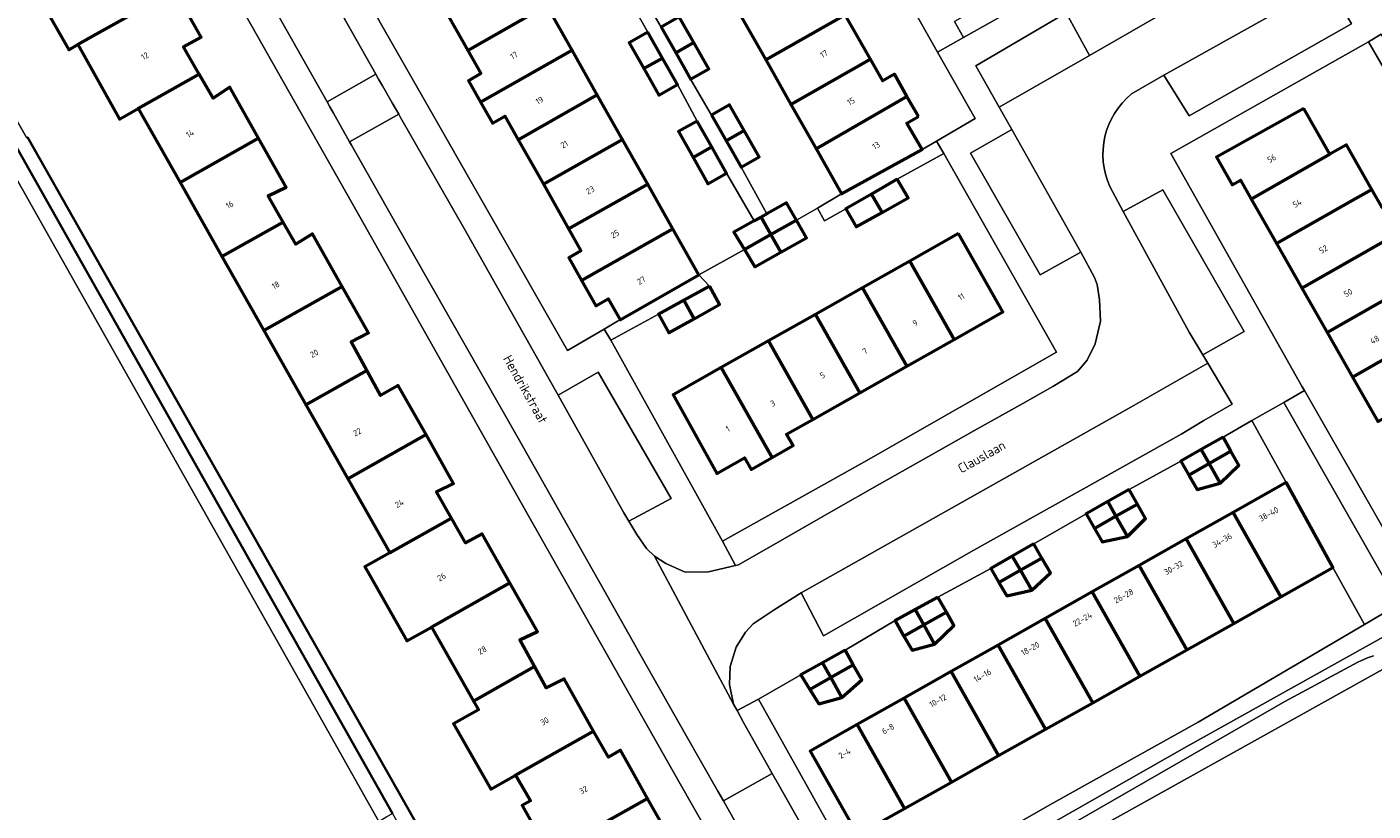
# Model space of a CAD drawing. Header units: metres. Extents: x 113441 to 115918, y 474822 to 477887.
# Tile 99 of 145: x 114404 to 114546, y 476520 to 476603. Entities that reach past the tile are written whole.
import ezdxf
from ezdxf.enums import TextEntityAlignment as Align

# ---------------------------------------------------------------- set-up
doc = ezdxf.new("R2010")
doc.units = ezdxf.units.M
for name, color, linetype, lineweight in [('B-WE-GK-BESCHOEIING-G', 252, 'GK-BESCHOEIING', 35), ('B-WE-GR-GROENVOORZIENING-GV', 252, 'Continuous', 18), ('B-WE-OG-BEBOUWING-GV', 7, 'Continuous', 50), ('B-WE-OG-BEBOUWING-T18', 7, 'Continuous', 50), ('B-WE-OG-TERREIN_ERF-GV', 252, 'Continuous', 18), ('B-WE-OG-TOPOGRAFIE-T18', 7, 'Continuous', 18), ('B-WE-OG-WATER-GV', 252, 'Continuous', 18), ('B-WE-OG-WATER_SLOOT-GV', 252, 'Continuous', 18), ('B-WE-VH-ONVERHARD-GV', 252, 'Continuous', 18), ('B-WE-VH-VERHARDING_GESLOTEN-GV', 252, 'Continuous', 18), ('B-WE-VH-VERHARDING_OPEN-GV', 252, 'Continuous', 18)]:
    doc.layers.add(name, color=color, linetype=linetype, lineweight=lineweight)
doc.styles.add('NLCS-ISO-ANNOTATIEF-T18', font='NLCS-ISO.ttf', dxfattribs={"height": 1.8})
doc.linetypes.add('GK-BESCHOEIING', pattern='A,30,-5,[1,NLCS.SHX,S=1,R=0,X=0,Y=0],-5', length=40)

msp = doc.modelspace()

# ---------------------------------------------------------------- linework, layer by layer
at = {"layer": 'B-WE-GK-BESCHOEIING-G', "ltscale": 0.5, "flags": 128}
for points in [[(114442.56, 476519.82), (114402.68, 476590.545), (114398.555, 476597.861), (114399.114, 476598.178)], [(114457.169, 476497.319), (114452.048, 476506.508), (114403.999, 476591.297)]]:
    msp.add_lwpolyline(points, dxfattribs=at)
at = {"layer": 'B-WE-GR-GROENVOORZIENING-GV'}
for points in [[(114512.308, 476607.146), (114511.363, 476608.816), (114501.946, 476603.515), (114502.902, 476601.825)], [(114536.748, 476563.259), (114533.391, 476561.342), (114537.001, 476554.802), (114541.956, 476545.825), (114545.28, 476539.804), (114548.92, 476541.94)]]:
    msp.add_lwpolyline(points, close=True, dxfattribs=at)
for points in [[(114551.836, 476534.383), (114552.206, 476534.585), (114550.645, 476537.483), (114549.965, 476538.744), (114549.45, 476539.7), (114526.51, 476526.91), (114494.323, 476508.586), (114506.809, 476486.29)], [(114510.224, 476485.873), (114508.94, 476487.82), (114507.866, 476489.613), (114507.053, 476490.971), (114505.165, 476494.123), (114503.07, 476497.62), (114497.736, 476507.103), (114497.633, 476507.822), (114498.044, 476508.798), (114499.174, 476509.928), (114500.966, 476511.242), (114506.797, 476514.495), (114514.977, 476519.058), (114536.876, 476531.65), (114544.59, 476535.835), (114545.607, 476536.282), (114546.247, 476536.509)]]:
    msp.add_lwpolyline(points, dxfattribs=at)
at = {"layer": 'B-WE-OG-BEBOUWING-GV'}
for points in [[(114418.476, 476608.795), (114419.764, 476609.519), (114418.088, 476612.502), (114416.464, 476615.42), (114411.021, 476612.35), (114406.857, 476610.001), (114408.153, 476607.67), (114405.291, 476605.979), (114408.38, 476600.536), (114409.334, 476601.074), (114411.268, 476602.164), (114419.572, 476606.846)], [(114458.897, 476605.192), (114456.236, 476609.907), (114447.858, 476605.168), (114450.524, 476600.455)], [(114490.411, 476604.231), (114491.627, 476604.923), (114490.364, 476607.139), (114489.149, 476606.447), (114487.741, 476608.916), (114479.359, 476604.14), (114482.019, 476599.45)], [(114419.572, 476606.846), (114411.268, 476602.164), (114409.334, 476601.074), (114413.712, 476593.215), (114415.698, 476594.335), (114422.144, 476597.97), (114420.473, 476600.845), (114422.368, 476601.872)], [(114461.558, 476600.477), (114458.897, 476605.192), (114450.524, 476600.455), (114451.908, 476598.009), (114450.607, 476597.261), (114451.884, 476595.004)], [(114470.951, 476602.909), (114472.501, 476600.191), (114474.417, 476601.285), (114472.868, 476604.002)], [(114493.08, 476599.547), (114490.411, 476604.231), (114482.019, 476599.45), (114484.678, 476594.76)], [(114469.561, 476602.374), (114467.589, 476601.26), (114469.128, 476598.536), (114471.1, 476599.649)], [(114474.417, 476601.285), (114472.501, 476600.191), (114474.076, 476597.43), (114475.993, 476598.523)], [(114464.219, 476595.761), (114461.558, 476600.477), (114451.884, 476595.004), (114453.14, 476592.785), (114454.446, 476593.523), (114455.856, 476591.03)], [(114471.1, 476599.649), (114469.128, 476598.536), (114470.702, 476595.747), (114472.674, 476596.861)], [(114496.94, 476595.599), (114495.606, 476597.94), (114494.39, 476597.247), (114493.08, 476599.547), (114484.678, 476594.76), (114487.337, 476590.07)], [(114422.144, 476597.97), (114415.698, 476594.335), (114420.127, 476586.507), (114428.421, 476591.184), (114425.398, 476596.563), (114423.623, 476595.425)], [(114466.881, 476591.045), (114464.219, 476595.761), (114455.856, 476591.03), (114458.522, 476586.317)], [(114498.145, 476593.484), (114496.94, 476595.599), (114487.337, 476590.07), (114490.035, 476585.313), (114498.532, 476589.979), (114496.94, 476592.772)], [(114476.282, 476593.62), (114477.832, 476590.903), (114479.749, 476591.996), (114478.199, 476594.713)], [(114538.881, 476594.312), (114530.524, 476589.663), (114529.655, 476589.169), (114531.306, 476586.265), (114532.18, 476586.751), (114533.312, 476584.761), (114541.633, 476589.492)], [(114474.768, 476593.002), (114472.796, 476591.888), (114474.334, 476589.164), (114476.306, 476590.277)], [(114479.749, 476591.996), (114477.832, 476590.903), (114479.407, 476588.141), (114481.324, 476589.234)], [(114428.421, 476591.184), (114420.127, 476586.507), (114424.557, 476578.68), (114431.021, 476582.325), (114429.437, 476585.096), (114431.329, 476586.009)], [(114469.541, 476586.33), (114466.881, 476591.045), (114458.522, 476586.317), (114461.188, 476581.605)], [(114476.306, 476590.277), (114474.334, 476589.164), (114475.909, 476586.375), (114477.881, 476587.489)], [(114546.054, 476585.784), (114543.37, 476590.484), (114541.633, 476589.492), (114533.312, 476584.761), (114535.985, 476580.058), (114544.315, 476584.795)], [(114472.202, 476581.615), (114469.541, 476586.33), (114461.188, 476581.605), (114462.492, 476579.299), (114461.194, 476578.547), (114462.548, 476576.153)], [(114495.921, 476586.841), (114493.195, 476585.291), (114494.319, 476583.353), (114497.06, 476584.888)], [(114548.736, 476581.087), (114549.561, 476581.556), (114547.97, 476584.343), (114547.144, 476583.873), (114546.054, 476585.784), (114544.315, 476584.795), (114535.985, 476580.058), (114538.659, 476575.356), (114546.997, 476580.098)], [(114482.135, 476583.202), (114481.515, 476582.855), (114482.555, 476580.997), (114485.27, 476582.52), (114484.22, 476584.37)], [(114493.195, 476585.291), (114490.468, 476583.741), (114491.578, 476581.817), (114494.319, 476583.353)], [(114481.515, 476582.855), (114480.81, 476582.46), (114478.65, 476581.25), (114479.76, 476579.43), (114482.555, 476580.997)], [(114431.021, 476582.325), (114424.557, 476578.68), (114428.987, 476570.851), (114437.265, 476575.519), (114434.132, 476581.075), (114432.347, 476580.006)], [(114472.202, 476581.615), (114462.548, 476576.153), (114464.072, 476573.46), (114465.37, 476574.212), (114466.626, 476571.992), (114474.946, 476576.753)], [(114485.27, 476582.52), (114482.555, 476580.997), (114483.595, 476579.14), (114486.32, 476580.67)], [(114482.555, 476580.997), (114479.76, 476579.43), (114480.87, 476577.61), (114483.595, 476579.14)], [(114502.396, 476581.105), (114497.234, 476578.191), (114501.91, 476569.916), (114507.059, 476572.826)], [(114548.736, 476581.087), (114546.997, 476580.098), (114538.659, 476575.356), (114541.333, 476570.654), (114549.68, 476575.4), (114551.418, 476576.388)], [(114497.234, 476578.191), (114492.255, 476575.381), (114496.932, 476567.103), (114501.91, 476569.916)], [(114476.088, 476575.552), (114473.378, 476574.076), (114474.446, 476572.118), (114477.112, 476573.609)], [(114437.265, 476575.519), (114428.987, 476570.851), (114433.416, 476563.023), (114439.849, 476566.65), (114438.191, 476569.674), (114440.032, 476570.613)], [(114492.255, 476575.381), (114487.276, 476572.571), (114491.955, 476564.291), (114496.932, 476567.103)], [(114552.362, 476570.703), (114549.68, 476575.4), (114541.333, 476570.654), (114544.007, 476565.952)], [(114473.378, 476574.076), (114470.668, 476572.6), (114471.779, 476570.627), (114474.446, 476572.118)], [(114487.276, 476572.571), (114482.297, 476569.76), (114486.978, 476561.478), (114491.955, 476564.291)], [(114555.044, 476566.005), (114552.362, 476570.703), (114544.007, 476565.952), (114546.68, 476561.25)], [(114482.297, 476569.76), (114477.318, 476566.95), (114482, 476558.665), (114482.689, 476557.446), (114484.909, 476558.701), (114484.22, 476559.92), (114486.978, 476561.478)], [(114439.849, 476566.65), (114433.416, 476563.023), (114437.846, 476555.195), (114446.122, 476559.862), (114443.189, 476565.06), (114441.311, 476563.984)], [(114477.318, 476566.95), (114472.223, 476564.074), (114476.837, 476555.747), (114479.78, 476557.41), (114480.469, 476556.192), (114482.689, 476557.446), (114482, 476558.665)], [(114446.122, 476559.862), (114437.846, 476555.195), (114442.276, 476547.367), (114448.799, 476551.045), (114447.21, 476553.818), (114449.029, 476554.708)], [(114530.341, 476559.601), (114528.028, 476558.287), (114528.865, 476556.812), (114531.179, 476558.12)], [(114528.028, 476558.287), (114525.869, 476557.061), (114526.721, 476555.599), (114528.865, 476556.812)], [(114531.179, 476558.12), (114528.865, 476556.812), (114530.045, 476554.735), (114532.017, 476556.638)], [(114528.865, 476556.812), (114526.721, 476555.599), (114527.614, 476554.068), (114530.045, 476554.735)], [(114531.398, 476551.641), (114536.435, 476542.719), (114541.956, 476545.825), (114537.001, 476554.802)], [(114518.155, 476552.8), (114515.858, 476551.511), (114516.752, 476549.962), (114519.026, 476551.248)], [(114520.42, 476554.071), (114518.155, 476552.8), (114519.026, 476551.248), (114521.285, 476552.525)], [(114521.285, 476552.525), (114519.026, 476551.248), (114520.234, 476549.095), (114522.128, 476551.018)], [(114531.398, 476551.641), (114526.434, 476548.84), (114531.467, 476539.924), (114536.435, 476542.719)], [(114448.799, 476551.045), (114442.276, 476547.367), (114439.665, 476545.89), (114440.182, 476544.976), (114444.094, 476538.062), (114446.705, 476539.539), (114454.985, 476544.208), (114452.064, 476549.388), (114450.291, 476548.442)], [(114519.026, 476551.248), (114516.752, 476549.962), (114517.575, 476548.536), (114520.234, 476549.095)], [(114526.434, 476548.84), (114521.47, 476546.039), (114526.499, 476537.129), (114531.467, 476539.924)], [(114510.341, 476548.312), (114508.072, 476547.02), (114508.919, 476545.533), (114511.198, 476546.822)], [(114508.072, 476547.02), (114505.789, 476545.721), (114506.654, 476544.253), (114508.919, 476545.533)], [(114511.198, 476546.822), (114508.919, 476545.533), (114510.124, 476543.415), (114512.096, 476545.259)], [(114521.47, 476546.039), (114516.506, 476543.238), (114521.531, 476534.334), (114526.499, 476537.129)], [(114508.919, 476545.533), (114506.654, 476544.253), (114507.495, 476542.826), (114510.124, 476543.415)], [(114454.985, 476544.208), (114446.705, 476539.539), (114451.135, 476531.711), (114457.588, 476535.349), (114456.017, 476538.181), (114457.887, 476539.061)], [(114516.506, 476543.238), (114511.541, 476540.437), (114516.563, 476531.539), (114521.531, 476534.334)], [(114500.2, 476542.702), (114497.821, 476541.393), (114498.717, 476539.764), (114501.103, 476541.114)], [(114497.821, 476541.393), (114495.688, 476540.22), (114496.625, 476538.581), (114498.717, 476539.764)], [(114501.103, 476541.114), (114498.717, 476539.764), (114499.844, 476537.715), (114501.907, 476539.699)], [(114511.541, 476540.437), (114506.577, 476537.636), (114511.595, 476528.744), (114516.563, 476531.539)], [(114498.717, 476539.764), (114496.625, 476538.581), (114497.484, 476537.078), (114499.844, 476537.715)], [(114506.577, 476537.636), (114501.613, 476534.835), (114506.627, 476525.949), (114511.595, 476528.744)], [(114488.018, 476535.769), (114485.709, 476534.492), (114486.666, 476532.95), (114488.884, 476534.204)], [(114490.393, 476537.083), (114488.018, 476535.769), (114488.884, 476534.204), (114491.266, 476535.551)], [(114457.588, 476535.349), (114451.135, 476531.711), (114451.649, 476530.802), (114449.038, 476529.325), (114452.953, 476522.406), (114455.564, 476523.883), (114463.829, 476528.543), (114460.71, 476534.055), (114458.827, 476533.114)], [(114491.266, 476535.551), (114488.884, 476534.204), (114490.045, 476532.105), (114492.166, 476533.97)], [(114501.613, 476534.835), (114496.649, 476532.034), (114501.659, 476523.154), (114506.627, 476525.949)], [(114488.884, 476534.204), (114486.666, 476532.95), (114487.622, 476531.408), (114490.045, 476532.105)], [(114496.649, 476532.034), (114491.685, 476529.233), (114496.691, 476520.359), (114501.659, 476523.154)], [(114491.685, 476529.233), (114486.721, 476526.432), (114491.723, 476517.564), (114496.691, 476520.359)], [(114467.756, 476524.597), (114466.668, 476526.522), (114465.383, 476525.798), (114463.829, 476528.543), (114455.564, 476523.883), (114457.144, 476521.176), (114456.272, 476520.686), (114459.179, 476515.513), (114461.432, 476516.749), (114464.133, 476518.389), (114469.536, 476521.435)], [(114471.212, 476515.676), (114472.404, 476516.348), (114471.144, 476518.577), (114469.536, 476521.435), (114464.133, 476518.389), (114461.432, 476516.749), (114462.812, 476514.233), (114461.497, 476513.511), (114464.448, 476508.24), (114472.813, 476512.957)]]:
    msp.add_lwpolyline(points, close=True, dxfattribs=at)
at = {"layer": 'B-WE-OG-TERREIN_ERF-GV'}
for points in [[(114492.81, 476488.16), (114472.7, 476523.46), (114456.93, 476551.29), (114438.81, 476583.44), (114419.94, 476616.8), (114399.672, 476652.156), (114399.011, 476651.722), (114397.851, 476650.96), (114376.09, 476636.66), (114383.06, 476624.74), (114395.396, 476604.031), (114395.619, 476603.656), (114397.425, 476600.348), (114398.555, 476597.861), (114399.114, 476598.178), (114399.86, 476598.601), (114401.032, 476596.533), (114400.908, 476596.461), (114403.91, 476591.246), (114403.999, 476591.297), (114452.048, 476506.508)], [(114490.411, 476604.231), (114493.08, 476599.547), (114494.39, 476597.247), (114495.606, 476597.94), (114496.94, 476595.599), (114498.145, 476593.484), (114496.94, 476592.772), (114498.532, 476589.979), (114500.064, 476590.873), (114504.141, 476593.251), (114500.174, 476600.287), (114482.778, 476631.148)], [(114437.14, 476610.68), (114461.07, 476568.76), (114464.941, 476571.013), (114466.366, 476571.843), (114466.626, 476571.992), (114465.37, 476574.212), (114464.072, 476573.46), (114462.548, 476576.153), (114461.194, 476578.547), (114462.492, 476579.299), (114461.188, 476581.605), (114458.522, 476586.317), (114455.856, 476591.03), (114454.446, 476593.523), (114453.14, 476592.785), (114451.884, 476595.004), (114450.607, 476597.261), (114451.908, 476598.009), (114450.524, 476600.455), (114447.858, 476605.168)], [(114419.572, 476606.846), (114422.368, 476601.872), (114420.473, 476600.845), (114422.144, 476597.97), (114423.623, 476595.425), (114425.398, 476596.563), (114428.421, 476591.184), (114431.329, 476586.009), (114429.437, 476585.096), (114431.021, 476582.325), (114432.347, 476580.006), (114434.132, 476581.075), (114437.265, 476575.519), (114440.032, 476570.613), (114438.191, 476569.674), (114439.849, 476566.65), (114441.311, 476563.984), (114443.189, 476565.06), (114446.122, 476559.862), (114449.029, 476554.708), (114447.21, 476553.818), (114448.799, 476551.045), (114450.291, 476548.442), (114452.064, 476549.388), (114454.985, 476544.208), (114457.887, 476539.061), (114456.017, 476538.181), (114457.588, 476535.349), (114458.827, 476533.114), (114460.71, 476534.055), (114463.829, 476528.543), (114465.383, 476525.798), (114466.668, 476526.522), (114467.756, 476524.597), (114469.536, 476521.435), (114471.144, 476518.577)], [(114459.179, 476515.513), (114456.272, 476520.686), (114457.144, 476521.176), (114455.564, 476523.883), (114452.953, 476522.406), (114449.038, 476529.325), (114451.649, 476530.802), (114451.135, 476531.711), (114446.705, 476539.539), (114444.094, 476538.062), (114440.182, 476544.976), (114439.665, 476545.89), (114442.276, 476547.367), (114437.846, 476555.195), (114433.416, 476563.023), (114428.987, 476570.851), (114424.557, 476578.68), (114420.127, 476586.507), (114415.698, 476594.335), (114413.712, 476593.215), (114409.334, 476601.074), (114408.38, 476600.536), (114405.291, 476605.979)], [(114458.897, 476605.192), (114461.558, 476600.477), (114464.219, 476595.761), (114466.881, 476591.045), (114469.541, 476586.33), (114472.202, 476581.615), (114474.946, 476576.753), (114479.76, 476579.43), (114478.65, 476581.25), (114480.81, 476582.46), (114477.881, 476587.489), (114475.909, 476586.375), (114474.334, 476589.164), (114472.796, 476591.888), (114474.768, 476593.002), (114472.674, 476596.861), (114470.702, 476595.747), (114469.128, 476598.536), (114467.589, 476601.26), (114469.561, 476602.374), (114467.384, 476606.274)], [(114468.744, 476606.76), (114470.951, 476602.909), (114472.868, 476604.002), (114474.417, 476601.285), (114475.993, 476598.523), (114474.076, 476597.43), (114476.282, 476593.62), (114478.199, 476594.713), (114479.749, 476591.996), (114481.324, 476589.234), (114479.407, 476588.141), (114482.135, 476583.202), (114484.22, 476584.37), (114485.27, 476582.52), (114487.49, 476583.78), (114490.035, 476585.313), (114487.337, 476590.07), (114484.678, 476594.76), (114482.019, 476599.45), (114479.359, 476604.14)], [(114548.303, 476596.876), (114545.718, 476601.365), (114524.809, 476589.553), (114538.71, 476564.919), (114538.941, 476564.517), (114547.237, 476550.056)], [(114546.68, 476561.25), (114544.007, 476565.952), (114541.333, 476570.654), (114538.659, 476575.356), (114535.985, 476580.058), (114533.312, 476584.761), (114532.18, 476586.751), (114531.306, 476586.265), (114529.655, 476589.169), (114530.524, 476589.663), (114538.881, 476594.312), (114541.633, 476589.492), (114543.37, 476590.484), (114546.054, 476585.784), (114547.144, 476583.873)]]:
    msp.add_lwpolyline(points, dxfattribs=at)
for points in [[(114500.83, 476589.56), (114495.921, 476586.841), (114497.06, 476584.888), (114494.319, 476583.353), (114491.578, 476581.817), (114490.468, 476583.741), (114488.239, 476582.444), (114487.49, 476583.78), (114485.27, 476582.52), (114486.32, 476580.67), (114483.595, 476579.14), (114480.87, 476577.61), (114479.76, 476579.43), (114474.946, 476576.753), (114476.088, 476575.552), (114477.112, 476573.609), (114474.446, 476572.118), (114471.779, 476570.627), (114470.668, 476572.6), (114465.63, 476569.83), (114477.43, 476548.6), (114492.37, 476556.95), (114512.74, 476568.57)], [(114487.276, 476572.571), (114492.255, 476575.381), (114497.234, 476578.191), (114502.396, 476581.105), (114507.059, 476572.826), (114501.91, 476569.916), (114496.932, 476567.103), (114491.955, 476564.291), (114486.978, 476561.478), (114484.22, 476559.92), (114484.909, 476558.701), (114482.689, 476557.446), (114480.469, 476556.192), (114479.78, 476557.41), (114476.837, 476555.747), (114472.223, 476564.074), (114477.318, 476566.95), (114482.297, 476569.76)], [(114545.28, 476539.804), (114541.956, 476545.825), (114536.435, 476542.719), (114531.467, 476539.924), (114526.499, 476537.129), (114521.531, 476534.334), (114516.563, 476531.539), (114511.595, 476528.744), (114506.627, 476525.949), (114501.659, 476523.154), (114496.691, 476520.359), (114491.723, 476517.564), (114486.721, 476526.432), (114491.685, 476529.233), (114496.649, 476532.034), (114501.613, 476534.835), (114506.577, 476537.636), (114511.541, 476540.437), (114516.506, 476543.238), (114521.47, 476546.039), (114526.434, 476548.84), (114531.398, 476551.641), (114537.001, 476554.802), (114533.391, 476561.342), (114530.341, 476559.601), (114531.179, 476558.12), (114532.017, 476556.638), (114530.045, 476554.735), (114527.614, 476554.068), (114526.721, 476555.599), (114525.869, 476557.061), (114520.42, 476554.071), (114521.285, 476552.525), (114522.128, 476551.018), (114520.234, 476549.095), (114517.575, 476548.536), (114516.752, 476549.962), (114515.858, 476551.511), (114510.341, 476548.312), (114511.198, 476546.822), (114512.096, 476545.259), (114510.124, 476543.415), (114507.495, 476542.826), (114506.654, 476544.253), (114505.789, 476545.721), (114500.2, 476542.702), (114501.103, 476541.114), (114501.907, 476539.699), (114499.844, 476537.715), (114497.484, 476537.078), (114496.625, 476538.581), (114495.688, 476540.22), (114490.393, 476537.083), (114491.266, 476535.551), (114492.166, 476533.97), (114490.045, 476532.105), (114487.622, 476531.408), (114486.666, 476532.95), (114485.709, 476534.492), (114481.24, 476531.9), (114493.448, 476510.123), (114512.04, 476520.76), (114527.72, 476529.5)]]:
    msp.add_lwpolyline(points, close=True, dxfattribs=at)
at = {"layer": 'B-WE-OG-WATER-GV'}
msp.add_lwpolyline([(114403.999, 476591.297), (114403.91, 476591.246), (114400.908, 476596.461), (114401.032, 476596.533), (114399.86, 476598.601), (114399.114, 476598.178), (114398.555, 476597.861), (114402.68, 476590.545), (114442.56, 476519.82), (114449.68, 476507.27), (114466.33, 476477.798), (114467.289, 476476.143), (114468.335, 476474.337), (114469.358, 476474.93), (114470.498, 476475.59), (114469.131, 476475.954), (114468.567, 476476.927), (114467.628, 476478.55), (114458.755, 476494.472), (114458.485, 476494.298), (114456.782, 476497.069), (114457.169, 476497.319), (114452.048, 476506.508)], close=True, dxfattribs=at)
msp.add_lwpolyline([(114547.81, 476535.4), (114507.475, 476512.928), (114500.12, 476508.83), (114499.87, 476508.52), (114506.5, 476496.26), (114506.6, 476495.57), (114506.27, 476495.17), (114505.555, 476494.492), (114505.165, 476494.123), (114507.053, 476490.971), (114507.404, 476491.114), (114507.76, 476491.26), (114508.79, 476491.48), (114509.86, 476491.98), (114515.462, 476495.039), (114530.37, 476503.18), (114560.41, 476520.02)], dxfattribs=at)
at = {"layer": 'B-WE-OG-WATER_SLOOT-GV'}
msp.add_lwpolyline([(114402.68, 476590.545), (114401.248, 476589.714), (114409.206, 476575.602), (114433.828, 476531.943), (114441.128, 476518.999), (114441.994, 476519.5), (114442.56, 476519.82)], close=True, dxfattribs=at)
msp.add_lwpolyline([(114546.247, 476536.509), (114545.607, 476536.282), (114544.59, 476535.835), (114536.876, 476531.65), (114514.977, 476519.058), (114506.797, 476514.495), (114500.966, 476511.242), (114499.174, 476509.928), (114498.044, 476508.798), (114497.633, 476507.822), (114497.736, 476507.103), (114503.07, 476497.62), (114505.165, 476494.123), (114505.555, 476494.492), (114506.27, 476495.17), (114506.6, 476495.57), (114506.5, 476496.26), (114499.87, 476508.52), (114500.12, 476508.83), (114507.475, 476512.928), (114547.81, 476535.4)], dxfattribs=at)
at = {"layer": 'B-WE-VH-ONVERHARD-GV'}
msp.add_lwpolyline([(114441.128, 476518.999), (114433.828, 476531.943), (114409.206, 476575.602), (114401.248, 476589.714), (114402.68, 476590.545), (114398.555, 476597.861), (114397.425, 476600.348), (114396.64, 476599.92), (114396.223, 476599.692), (114375.713, 476634.333), (114374.45, 476635.94), (114354.73, 476670.05), (114354.08, 476671.18), (114334.82, 476704.66)], dxfattribs=at)
at = {"layer": 'B-WE-VH-VERHARDING_GESLOTEN-GV'}
for points in [[(114418.92, 476624.67), (114435.664, 476595.026), (114440.807, 476597.947), (114432.637, 476612.415)], [(114520.67, 476595.861), (114524.088, 476597.843), (114541.442, 476607.567), (114543.796, 476608.887), (114561.133, 476618.68)], [(114533.874, 476610.103), (114516.218, 476599.937), (114506.687, 476594.466), (114508.026, 476592.093), (114515.328, 476579.157), (114516.769, 476576.473), (114517.04, 476575.714), (114517.28, 476574.12), (114517.39, 476571.84), (114516.84, 476569.45), (114515.99, 476567.75), (114514.96, 476566.55), (114512.36, 476564.95), (114509.193, 476563.17), (114503.997, 476560.251), (114499.212, 476557.562), (114496.45, 476556.01), (114494.02, 476554.622), (114489.204, 476551.87), (114484.012, 476548.904), (114479.14, 476546.12), (114478.814, 476546.043), (114475.95, 476545.37), (114473.49, 476545.32), (114471.47, 476546.25), (114470.273, 476547.012), (114478.62, 476531.39), (114478.2, 476533.47), (114478.25, 476535.38), (114478.89, 476537.4), (114479.86, 476538.99), (114480.7, 476539.87), (114482.9, 476541.34), (114485.766, 476543.146), (114520.61, 476562.76), (114528.72, 476567.42), (114528.196, 476568.298), (114526.76, 476570.69), (114519.768, 476583.443)], [(114519.768, 476583.443), (114518.374, 476586.073)]]:
    msp.add_lwpolyline(points, dxfattribs=at)
for points in [[(114440.807, 476597.947), (114435.664, 476595.026), (114435.969, 476594.486), (114436.343, 476593.825), (114437.367, 476592.011), (114438.047, 476590.807), (114443.229, 476593.712), (114442.529, 476594.934), (114441.507, 476596.718), (114441.112, 476597.411)], [(114460.07, 476564.043), (114450.14, 476581.65), (114443.429, 476593.363), (114443.229, 476593.712), (114438.047, 476590.807), (114438.254, 476590.44), (114442.92, 476582.18), (114455.84, 476559.5), (114464.9, 476543.457), (114468.318, 476537.406), (114468.4, 476537.26), (114473.513, 476528.266), (114476.964, 476522.197), (114477.547, 476521.171), (114482.7, 476524.048), (114479.66, 476529.44), (114478.988, 476530.699), (114478.62, 476531.39), (114470.273, 476547.012), (114470.26, 476547.02), (114469.41, 476547.83), (114468.41, 476549.3), (114467.541, 476550.721), (114467.01, 476551.59)], [(114482.7, 476524.048), (114477.547, 476521.171), (114478.223, 476519.982), (114481.011, 476515.058), (114481.666, 476513.889), (114486.757, 476516.933), (114486.124, 476518.023), (114483.349, 476522.899)]]:
    msp.add_lwpolyline(points, close=True, dxfattribs=at)
msp.add_lwpolyline([(114518.374, 476586.073, -0.340682), (114520.67, 476595.861)], format="xyb", dxfattribs=at)
at = {"layer": 'B-WE-VH-VERHARDING_OPEN-GV'}
for points in [[(114438.254, 476590.44), (114438.047, 476590.807), (114437.367, 476592.011), (114436.343, 476593.825), (114435.969, 476594.486), (114435.664, 476595.026), (114418.92, 476624.67), (114410.6, 476639.59), (114404.89, 476649.94), (114403.89, 476651.29), (114402.75, 476652.15), (114402.58, 476652.195), (114401.23, 476652.55), (114399.672, 476652.156), (114419.94, 476616.8), (114438.81, 476583.44), (114456.93, 476551.29), (114472.7, 476523.46), (114492.81, 476488.16), (114494.9, 476484.45), (114499.046, 476477.121)], [(114482.778, 476631.148), (114500.174, 476600.287), (114502.902, 476601.825), (114501.946, 476603.515)], [(114563.562, 476614.34), (114546.19, 476604.554), (114543.796, 476608.887), (114541.442, 476607.567), (114543.926, 476603.277), (114526.743, 476593.554), (114524.088, 476597.843), (114520.67, 476595.861)], [(114432.637, 476612.415), (114440.807, 476597.947), (114441.112, 476597.411), (114441.507, 476596.718), (114442.529, 476594.934), (114443.229, 476593.712), (114443.429, 476593.363), (114450.14, 476581.65), (114460.07, 476564.043), (114464.3, 476566.46), (114472.01, 476553.11), (114467.541, 476550.721), (114468.41, 476549.3), (114469.41, 476547.83), (114470.26, 476547.02), (114470.273, 476547.012), (114471.47, 476546.25), (114473.49, 476545.32), (114475.95, 476545.37), (114478.814, 476546.043), (114477.43, 476548.6), (114465.63, 476569.83), (114464.941, 476571.013), (114461.07, 476568.76), (114437.14, 476610.68)], [(114512.308, 476607.146), (114502.902, 476601.825), (114500.174, 476600.287), (114504.141, 476593.251), (114500.064, 476590.873), (114500.83, 476589.56), (114512.74, 476568.57), (114492.37, 476556.95), (114477.43, 476548.6), (114478.814, 476546.043), (114479.14, 476546.12), (114484.012, 476548.904), (114489.204, 476551.87), (114494.02, 476554.622), (114496.45, 476556.01), (114499.212, 476557.562), (114503.997, 476560.251), (114509.193, 476563.17), (114512.36, 476564.95), (114514.96, 476566.55), (114515.99, 476567.75), (114516.84, 476569.45), (114517.39, 476571.84), (114517.28, 476574.12), (114517.04, 476575.714), (114516.769, 476576.473), (114515.328, 476579.157), (114511.001, 476576.735), (114503.663, 476589.603), (114508.026, 476592.093), (114506.687, 476594.466), (114504.233, 476598.825), (114513.753, 476604.419), (114516.218, 476599.937), (114533.874, 476610.103)], [(114467.384, 476606.274), (114469.561, 476602.374), (114471.1, 476599.649), (114472.674, 476596.861), (114474.768, 476593.002), (114476.306, 476590.277), (114477.881, 476587.489), (114480.81, 476582.46), (114481.515, 476582.855), (114482.135, 476583.202), (114479.407, 476588.141), (114477.832, 476590.903), (114476.282, 476593.62), (114474.076, 476597.43), (114472.501, 476600.191), (114470.951, 476602.909), (114468.744, 476606.76)], [(114497.821, 476541.393), (114500.2, 476542.702), (114505.789, 476545.721), (114508.072, 476547.02), (114510.341, 476548.312), (114515.858, 476551.511), (114518.155, 476552.8), (114520.42, 476554.071), (114525.869, 476557.061), (114528.028, 476558.287), (114530.341, 476559.601), (114533.391, 476561.342), (114536.748, 476563.259), (114538.941, 476564.517), (114538.71, 476564.919), (114524.809, 476589.553), (114545.718, 476601.365), (114547.066, 476602.183)], [(114499.496, 476482.447), (114499.411, 476482.601), (114493.512, 476493.087), (114491.568, 476496.542), (114488.65, 476501.73), (114486.913, 476504.523), (114486.031, 476506.098), (114482.122, 476513.075), (114481.887, 476513.494), (114481.666, 476513.889), (114481.011, 476515.058), (114478.223, 476519.982), (114477.547, 476521.171), (114476.964, 476522.197), (114473.513, 476528.266), (114468.4, 476537.26), (114468.318, 476537.406), (114464.9, 476543.457), (114455.84, 476559.5), (114442.92, 476582.18), (114438.254, 476590.44)], [(114518.374, 476586.073), (114519.768, 476583.443), (114523.974, 476585.742), (114532.557, 476570.766), (114528.196, 476568.298), (114528.72, 476567.42), (114531.294, 476563.081), (114528.303, 476561.345), (114525.99, 476559.95), (114504.01, 476547.65), (114488.13, 476538.62), (114485.766, 476543.146), (114482.9, 476541.34), (114480.7, 476539.87), (114479.86, 476538.99), (114478.89, 476537.4), (114478.25, 476535.38), (114478.2, 476533.47), (114478.62, 476531.39), (114478.988, 476530.699), (114481.24, 476531.9), (114485.709, 476534.492), (114488.018, 476535.769), (114490.393, 476537.083), (114495.688, 476540.22), (114497.821, 476541.393)]]:
    msp.add_lwpolyline(points, dxfattribs=at)
for points in [[(114541.442, 476607.567), (114524.088, 476597.843), (114526.743, 476593.554), (114543.926, 476603.277)], [(114506.687, 476594.466), (114516.218, 476599.937), (114513.753, 476604.419), (114504.233, 476598.825)], [(114547.066, 476602.183), (114545.718, 476601.365), (114548.303, 476596.876), (114549.842, 476594.151), (114551.416, 476591.363), (114553.622, 476587.457), (114555.16, 476584.733), (114556.735, 476581.944), (114558.941, 476578.036), (114560.48, 476575.312), (114562.054, 476572.523), (114564.25, 476568.646), (114564.883, 476569.005), (114565.632, 476569.431), (114563.445, 476573.328), (114561.869, 476576.092), (114560.32, 476578.807), (114558.094, 476582.711), (114556.517, 476585.475), (114554.969, 476588.19), (114552.742, 476592.094), (114551.167, 476594.856), (114549.617, 476597.573)], [(114508.026, 476592.093), (114503.663, 476589.603), (114511.001, 476576.735), (114515.328, 476579.157)], [(114500.83, 476589.56), (114500.064, 476590.873), (114498.532, 476589.979), (114490.035, 476585.313), (114487.49, 476583.78), (114488.239, 476582.444), (114490.468, 476583.741), (114493.195, 476585.291), (114495.921, 476586.841)], [(114523.974, 476585.742), (114519.768, 476583.443), (114526.76, 476570.69), (114528.196, 476568.298), (114532.557, 476570.766)], [(114476.088, 476575.552), (114474.946, 476576.753), (114466.626, 476571.992), (114466.366, 476571.843), (114464.941, 476571.013), (114465.63, 476569.83), (114470.668, 476572.6), (114473.378, 476574.076)], [(114528.303, 476561.345), (114531.294, 476563.081), (114528.72, 476567.42), (114520.61, 476562.76), (114485.766, 476543.146), (114488.13, 476538.62), (114504.01, 476547.65), (114525.99, 476559.95)], [(114460.07, 476564.043), (114467.01, 476551.59), (114467.541, 476550.721), (114472.01, 476553.11), (114464.3, 476566.46)], [(114551.329, 476545.812), (114550.346, 476547.542), (114549.018, 476546.788), (114547.237, 476550.056), (114538.941, 476564.517), (114536.748, 476563.259), (114548.92, 476541.94), (114549.45, 476539.7), (114549.965, 476538.744), (114550.645, 476537.483), (114552.206, 476534.585), (114551.836, 476534.383), (114551.9, 476534.23), (114553.963, 476530.677), (114558.412, 476533.168), (114556.273, 476536.987), (114554.697, 476539.8), (114554.027, 476540.995)], [(114549.45, 476539.7), (114548.92, 476541.94), (114545.28, 476539.804), (114527.72, 476529.5), (114512.04, 476520.76), (114493.448, 476510.123), (114494.323, 476508.586), (114526.51, 476526.91)], [(114481.24, 476531.9), (114478.988, 476530.699), (114479.66, 476529.44), (114482.7, 476524.048), (114483.349, 476522.899), (114486.124, 476518.023), (114486.757, 476516.933), (114487.022, 476516.476), (114492.279, 476507.423), (114494.323, 476508.586), (114493.448, 476510.123)]]:
    msp.add_lwpolyline(points, close=True, dxfattribs=at)
msp.add_lwpolyline([(114520.67, 476595.861, 0.340682), (114518.374, 476586.073)], format="xyb", dxfattribs=at)

# ---------------------------------------------------------------- texts
at = {"layer": 'B-WE-OG-BEBOUWING-T18', "style": 'NLCS-ISO-ANNOTATIEF-T18'}
for s, rotation, p in [('12', 30.2, (114416.413, 476599.87)), ('17', 29.5, (114455.417, 476599.93)), ('17', 29.7, (114488.168, 476600.088)), ('19', 29.5, (114458.108, 476595.173)), ('15', 29.7, (114491.019, 476595.084)), ('14', 30.2, (114421.179, 476591.669)), ('21', 29.5, (114460.733, 476590.532)), ('13', 29.7, (114493.678, 476590.417)), ('56', 29.6, (114535.475, 476589.048)), ('23', 29.5, (114463.467, 476585.7)), ('16', 29.8, (114425.368, 476584.154)), ('54', 29.6, (114538.173, 476584.303)), ('25', 29.5, (114466.088, 476581.066)), ('52', 29.6, (114540.934, 476579.447)), ('18', 29.8, (114430.225, 476575.659)), ('27', 29.5, (114468.868, 476576.152)), ('11', 29.5, (114502.671, 476574.427)), ('50', 29.6, (114543.547, 476574.852)), ('9', 29.5, (114497.799, 476571.673)), ('48', 29.6, (114546.366, 476569.895)), ('20', 28.7, (114434.307, 476568.438)), ('7', 29.5, (114492.505, 476568.681)), ('5', 29.5, (114488.009, 476566.14)), ('3', 29.5, (114482.764, 476563.175)), ('22', 28.7, (114438.855, 476560.144)), ('1', 29.5, (114477.995, 476560.48)), ('24', 29.8, (114443.303, 476552.59)), ('38-40', 29.4, (114535.16, 476551.467)), ('34-36', 29.4, (114530.24, 476548.691)), ('30-32', 29.4, (114525.107, 476545.795)), ('26', 29.8, (114447.758, 476544.818)), ('26-28', 29.4, (114519.845, 476542.826)), ('22-24', 29.4, (114515.472, 476540.359)), ('28', 29, (114452.051, 476537.085)), ('18-20', 29.4, (114509.97, 476537.254)), ('14-16', 29.4, (114504.923, 476534.406)), ('10-12', 29.4, (114500.209, 476531.746)), ('30', 29.5, (114458.644, 476529.584)), ('6-8', 29.4, (114494.94, 476528.773)), ('2-4', 29.4, (114490.351, 476526.184)), ('32', 29.5, (114462.755, 476522.321))]:
    msp.add_text(s, height=0.64, rotation=rotation, dxfattribs=at).set_placement(p, align=Align.MIDDLE)
at = {"layer": 'B-WE-OG-TOPOGRAFIE-T18', "style": 'NLCS-ISO-ANNOTATIEF-T18'}
for s, rotation, p in [('Hendrikstraat', 299.4, (114456.623, 476564.661)), ('Clauslaan', 29.3, (114504.826, 476557.528))]:
    msp.add_text(s, height=1, rotation=rotation, dxfattribs=at).set_placement(p, align=Align.MIDDLE)

doc.saveas('drawing.dxf')
